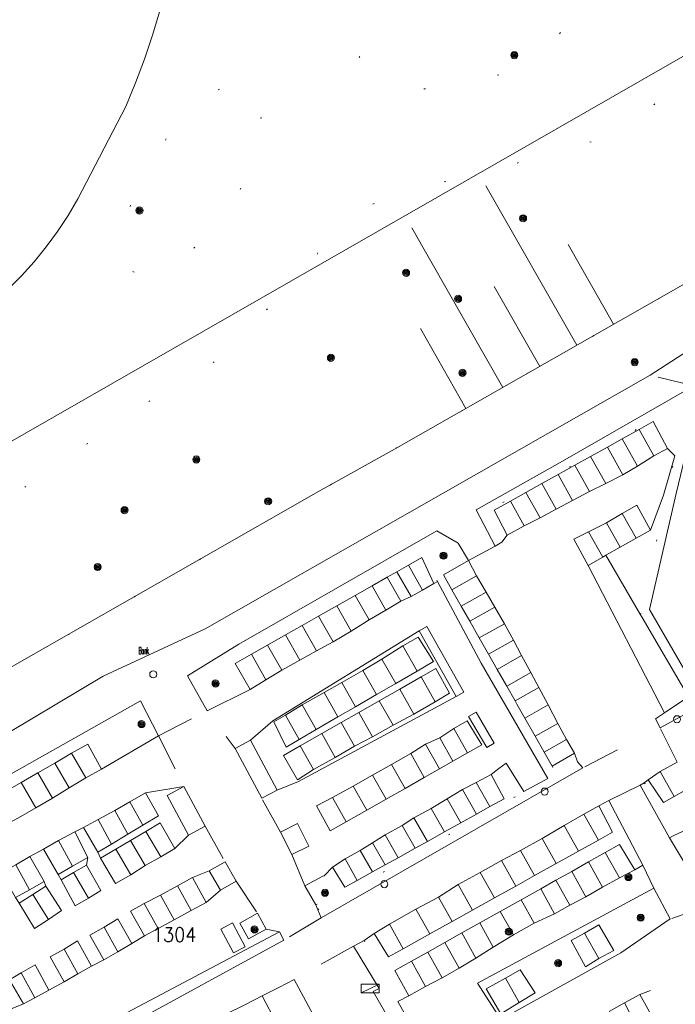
# Model space of a CAD drawing. Header units: metres. Extents: x 3 to 114181, y 112716 to 476231.
# Tile 79 of 90: x 112924 to 112970, y 475644 to 475713. Entities that reach past the tile are written whole.
import ezdxf
from ezdxf.enums import TextEntityAlignment as Align

# ---------------------------------------------------------------- set-up
doc = ezdxf.new("R2010")
doc.units = ezdxf.units.M
doc.header["$MEASUREMENT"] = 0
doc.linetypes.add('DGN Style 1', pattern=[5.201608, 0.008655, -5.192953])
doc.linetypes.add('DGN Style 5', pattern=[6.058445, 2.596476, -3.461969])
for name, color, linetype, lineweight in [('Cultuurscheiding BGT', 3, 'DGN Style 1', 0), ('Functie scheiding WGD BGT', 7, 'DGN Style 5', 0), ('Hek BGT', 7, 'Continuous', 13), ('Kadasterperceelnummers', 14, 'Continuous', 0), ('Kadasterpercelen', 14, 'Continuous', 13), ('Kant algemeen verharding BGT', 7, 'Continuous', 0), ('Kant water BGT', 4, 'Continuous', 0), ('Kruinlijn BGT', 3, 'Continuous', 0), ('Kruinlijn symbool BGT', 3, 'Continuous', 0), ('Onbegroeid terreindeel BGT', 7, 'Continuous', 0), ('Symbool Bank BGT', 2, 'Continuous', 0), ('Symbool Boom BGT', 3, 'Continuous', 0), ('Symbool Kast BGT', 7, 'Continuous', 0), ('Symbool Waterleidingput BGT', 5, 'Continuous', 0), ('Walbescherming BGT', 5, 'Continuous', 13)]:
    doc.layers.add(name, color=color, linetype=linetype, lineweight=lineweight)
doc.styles.add('Style-STANDARD', font='STANDARD.shx')

# ---------------------------------------------------------------- blocks, each defined once
blk = doc.blocks.new('CELS04_54')
at = {"layer": 'Kruinlijn symbool BGT'}
for p, q in [((0.9794, 0.9067), (0, 0.9067)), ((1.9589, 0.4534), (0, 0.4534)), ((0.9794, 0), (0, 0)), ((1.9589, -0.4534), (0, -0.4534)), ((0.9794, -0.9067), (0, -0.9067))]:
    blk.add_line(p, q, dxfattribs=at)
blk = doc.blocks.new('CELS04_55')
at = {"layer": 'Kruinlijn symbool BGT'}
for p, q in [((0.6454, 0.5967), (0, 0.5967)), ((1.2908, 0.2984), (0, 0.2984)), ((0.6454, 0), (0, 0)), ((1.2908, -0.2984), (0, -0.2984)), ((0.6454, -0.5967), (0, -0.5967))]:
    blk.add_line(p, q, dxfattribs=at)
blk = doc.blocks.new('CELQ70')
at = {"layer": 'Symbool Kast BGT'}
for p, q in [((-0.0625, 0.031), (0.0625, 0.031)), ((-0.0625, -0.031), (-0.0625, 0.031)), ((-0.0625, -0.031), (0.0625, 0.031)), ((0.0625, -0.031), (0.0625, 0.031)), ((-0.0625, -0.031), (0.0625, -0.031))]:
    blk.add_line(p, q, dxfattribs=at)
blk = doc.blocks.new('CELQ24_2')
at = {"layer": 'Symbool Waterleidingput BGT'}
blk.add_circle((0, 0), 0.025, dxfattribs=at)
blk = doc.blocks.new('BGT_BK')
at = {"layer": 'Symbool Bank BGT', "style": 'Style-STANDARD', "width": 0.399371}
blk.add_text('Bank', height=0.05, dxfattribs=at).set_placement((0.011, 0), align=Align.MIDDLE_CENTER)
blk = doc.blocks.new('CELA07')
at = {"layer": 'Symbool Boom BGT'}
for radius in [0.025, 0.018, 0.011, 0.00407]:
    blk.add_circle((0, 0), radius, dxfattribs=at)

msp = doc.modelspace()

# ---------------------------------------------------------------- linework, layer by layer
at = {"layer": 'Cultuurscheiding BGT', "flags": 128}
for points in [[(112993.386, 475722.375), (112992.285, 475722.473), (112990.232, 475723.219), (112981.807, 475731.756), (112979.701, 475733.603), (112975.897, 475734.195), (112974.396, 475734.091), (112973.8, 475732.489), (112973.605, 475730.087), (112972.913, 475726.332), (112972.918, 475723.831), (112973.227, 475720.079), (112973.485, 475716.677), (112973.743, 475713.175), (112973.449, 475710.372), (112966.01, 475704.802), (112962.022, 475703.661), (112956.918, 475702.202), (112952.892, 475701.267), (112949.832, 475700.4), (112947.621, 475699.005), (112945.974, 475697.3), (112943.199, 475694.127), (112938.67, 475689.309), (112933.265, 475686.014), (112925.93, 475680.953), (112919.186, 475676.184), (112915.489, 475673.674), (112913.739, 475672.97), (112912.189, 475672.716), (112909.989, 475671.961), (112908.19, 475671.056), (112906.793, 475669.202), (112904.747, 475666.595), (112903.2, 475664.891), (112901.452, 475663.636), (112899.653, 475662.631), (112896.356, 475660.022), (112890.864, 475654.856), (112882.667, 475650.635), (112868.772, 475644.349), (112859.326, 475639.325), (112847.984, 475632.345), (112841.739, 475628.028), (112837.055, 475625.969), (112832.871, 475625.12), (112829.753, 475625.803), (112823.668, 475622.783), (112820.503, 475621.448), (112819.471, 475621.105), (112817.529, 475620.6), (112812.428, 475619.199)], [(112965.17, 475717.764), (112962.588, 475722.906), (112961.557, 475723.265), (112960.503, 475723.55), (112959.432, 475723.76), (112958.349, 475723.894), (112957.259, 475723.951), (112956.167, 475723.931), (112955.08, 475723.834), (112954.002, 475723.66), (112952.939, 475723.41), (112951.897, 475723.086), (112951.179, 475722.708), (112950.497, 475722.268), (112949.859, 475721.767), (112949.267, 475721.212), (112948.729, 475720.605), (112948.247, 475719.952), (112947.825, 475719.259), (112947.468, 475718.53), (112947.178, 475717.772), (112946.957, 475716.992), (112946.807, 475716.194), (112946.73, 475715.386), (112946.726, 475714.575), (112946.766, 475713.858), (112946.883, 475713.149), (112947.075, 475712.457), (112947.341, 475711.79), (112947.676, 475711.155), (112948.079, 475710.559), (112948.542, 475710.011), (112949.063, 475709.516), (112949.633, 475709.079), (112950.247, 475708.706), (112950.897, 475708.402), (112951.577, 475708.169), (112952.601, 475708.1), (112953.627, 475708.109), (112954.649, 475708.197), (112955.661, 475708.364), (112956.658, 475708.607), (112957.633, 475708.927), (112958.58, 475709.32), (112959.495, 475709.785), (112960.371, 475710.319), (112961.204, 475710.918), (112961.988, 475711.58), (112963.805, 475713.854), (112965.17, 475717.764)], [(112842.977, 475608.245), (112842.249, 475620.716), (112842.989, 475621.398), (112843.02, 475621.427), (112864.017, 475633.318), (112945.552, 475679.901), (112950.545, 475682.7), (112971.292, 475694.514), (112997.376, 475709.509)], [(112932.426, 475695.22), (112932.078, 475695.407), (112931.774, 475695.658), (112931.526, 475695.965), (112931.343, 475696.315), (112931.232, 475696.694), (112931.199, 475697.087), (112931.244, 475697.479), (112932.202, 475700.012), (112933.787, 475703.248), (112936.258, 475706.959), (112938.895, 475708.331), (112941.662, 475707.973), (112940.713, 475702.308), (112937.901, 475698.033), (112937.187, 475697.376), (112936.433, 475696.765), (112935.643, 475696.202), (112934.82, 475695.688), (112933.966, 475695.227), (112933.589, 475695.109), (112933.197, 475695.068), (112932.804, 475695.106), (112932.426, 475695.22)], [(112968.004, 475671.15), (112970.437, 475682.386), (112968.94, 475684.91), (112965.93, 475683.088), (112957.074, 475678.374), (112958.251, 475676.256)], [(112953.725, 475673.485), (112953.487, 475673.927), (112953.882, 475674.153), (112954.153, 475673.951)], [(112972.178, 475665.381), (112972.383, 475665.027), (112969.91, 475663.747), (112969.677, 475664.253)], [(112961.796, 475660.502), (112962.078, 475659.87), (112963.574, 475660.824)], [(112945.324, 475650.423), (112959.233, 475658.385), (112958.044, 475660.336)], [(112968.263, 475659.346), (112970.328, 475655.643)], [(112945.193, 475650.766), (112945.812, 475651.156), (112945.336, 475651.788), (112946.096, 475652.231), (112945.778, 475652.801)], [(112948.583, 475648.252), (112950.954, 475643.971)], [(112947.804, 475637.811), (112946.727, 475637.234), (112942.594, 475644.945)]]:
    msp.add_lwpolyline(points, dxfattribs=at)
at = {"layer": 'Functie scheiding WGD BGT', "flags": 128}
for points in [[(112971.75, 475687.226), (112968.68, 475687.986)], [(112955.924, 475674.97), (112957.777, 475675.964)], [(112934.149, 475662.64), (112937.548, 475664.389), (112939.523, 475661.761)], [(112970.565, 475660.801), (112969.365, 475663.211), (112963.942, 475660.384)], [(112934.149, 475662.64), (112935.911, 475659.074)], [(112965.762, 475658.103), (112967.961, 475659.178)], [(112942.714, 475655.87), (112941.385, 475658.253)], [(112937.417, 475656.297), (112938.816, 475653.794)], [(112928.863, 475656.203), (112928.257, 475655.891)], [(112971.23, 475653.476), (112970.026, 475655.475)], [(112926.053, 475654.687), (112925.107, 475654.172)], [(112944.408, 475652.097), (112943.507, 475654.292)], [(112968.942, 475651.935), (112968.159, 475653.543)], [(112939.604, 475652.435), (112941.092, 475650.172)], [(112972.642, 475650.684), (112970.084, 475649.773)], [(112945.568, 475649.858), (112942.937, 475648.285)], [(112941.703, 475649.061), (112942.636, 475648.859)], [(112932.271, 475648.044), (112933.151, 475648.579)], [(112947.84, 475647.858), (112943.671, 475645.522)], [(112929.443, 475646.461), (112930.298, 475646.898)], [(112974.396, 475646.763), (112967.947, 475644.471)], [(112926.445, 475644.776), (112927.515, 475645.363)], [(112923.625, 475643.396), (112924.656, 475643.809)]]:
    msp.add_lwpolyline(points, dxfattribs=at)
at = {"layer": 'Hek BGT', "flags": 128}
msp.add_lwpolyline([(112843.02, 475621.427), (112864.017, 475633.318), (112945.552, 475679.901), (112950.545, 475682.7), (112971.292, 475694.514), (112997.376, 475709.509), (113000, 475711.203)], dxfattribs=at)
at = {"layer": 'Kadasterpercelen', "linetype": 'Continuous', "flags": 128}
msp.add_lwpolyline([(112816.862, 475623.858), (112850.339, 475641.506), (112873.044, 475654.252), (112978.531, 475714.742), (112841.472, 475834.292), (112841.777, 475832.966), (112842.423, 475827.799), (112842.557, 475823.035), (112842.324, 475819.441), (112841.76, 475815.722), (112840.721, 475811.052), (112795.803, 475633.228), (112794.697, 475629.32)], close=True, dxfattribs=at)
msp.add_lwpolyline([(112792.093, 475620.949), (112793.755, 475625.994), (112794.697, 475629.32), (112816.862, 475623.858), (112850.339, 475641.506), (112873.044, 475654.252), (112978.531, 475714.742), (113016.111, 475735.786), (113024.624, 475728.395), (113015.725, 475682.499), (112998.731, 475609.983), (113023.089, 475586.382), (113012.619, 475580.402), (113010.76, 475579.306), (112979.58, 475561.561), (112967.286, 475564.571), (112966.511, 475565.063), (112965.422, 475565.92), (112964.001, 475566.983), (112962.825, 475571.024), (112962.515, 475570.847), (112955.583, 475578.282), (112806.971, 475593.837), (112776.87, 475596.988)], dxfattribs=at)
at = {"layer": 'Kant algemeen verharding BGT', "flags": 128}
for points in [[(112865.32, 475623.007), (112865.683, 475623.971), (112866.12, 475627.169), (112866.409, 475629.285), (112866.534, 475629.707), (112866.718, 475630.107), (112866.957, 475630.477), (112867.247, 475630.808), (112867.581, 475631.095), (112873.42, 475634.646), (112877.059, 475636.654), (112886.479, 475641.853), (112905.179, 475652.096), (112908.896, 475654.084), (112930.244, 475666.828), (112937.41, 475670.17), (112968.68, 475687.986), (112978.126, 475694.111), (112984.604, 475698.057)], [(112972.178, 475665.381), (112970.52, 475668.242), (112968.62, 475671.52), (112970.501, 475679.662), (112972.2, 475686.766), (112971.75, 475687.226), (112962.344, 475681.849), (112956.459, 475678.528), (112957.777, 475675.964), (112958.251, 475676.256)], [(112969.896, 475682.843), (112968.929, 475682.314), (112967.774, 475681.603), (112966.762, 475680.975), (112965.553, 475680.374), (112964.413, 475679.822), (112963.221, 475679.19), (112962.072, 475678.58), (112960.944, 475677.951), (112959.831, 475677.389), (112958.637, 475676.736)], [(112969.896, 475682.843), (112970.413, 475682.323), (112969.619, 475679.558), (112968.696, 475677.095)], [(112969.677, 475664.253), (112964.316, 475674.619), (112963.315, 475676.451), (112964.35, 475676.975), (112965.597, 475677.613), (112966.716, 475678.272), (112967.726, 475678.847), (112968.696, 475677.095)], [(112955.924, 475674.97), (112955.176, 475676.187), (112953.693, 475677.043), (112939.776, 475669.079), (112936.169, 475666.849), (112937.548, 475664.389), (112940.574, 475665.907)], [(112958.251, 475676.256), (112958.637, 475676.736)], [(112955.924, 475674.97), (112956.483, 475673.878), (112957.145, 475672.745), (112957.76, 475671.69), (112958.433, 475670.522), (112959.076, 475669.369), (112959.646, 475668.276), (112960.281, 475667.089), (112960.845, 475666.031), (112961.517, 475664.821), (112962.177, 475663.507), (112962.8, 475662.373), (112963.364, 475661.412)], [(112953.479, 475673.343), (112952.689, 475672.881), (112951.877, 475672.427), (112951.159, 475672.107), (112950.104, 475671.484), (112948.933, 475670.784), (112947.67, 475669.996), (112946.396, 475669.251), (112945.227, 475668.625), (112944.068, 475667.951), (112942.802, 475667.247), (112941.689, 475666.575), (112940.574, 475665.907)], [(112953.479, 475673.343), (112953.725, 475673.485)], [(112953.725, 475673.485), (112956.812, 475667.751), (112961.495, 475659.653), (112959.798, 475658.72), (112958.555, 475660.728), (112958.044, 475660.336)], [(112955.038, 475665.412), (112955.583, 475665.718), (112952.994, 475670.333), (112952.449, 475670.027)], [(112940.601, 475662.333), (112942.166, 475663.684), (112952.449, 475670.027)], [(112955.038, 475665.412), (112943.972, 475659.43), (112942.463, 475658.825)], [(112969.677, 475664.253), (112969.044, 475663.831), (112969.365, 475663.211), (112972.584, 475664.969), (112972.391, 475665.203), (112972.178, 475665.381)], [(112916.006, 475652.012), (112914.912, 475653.854), (112914.363, 475654.661), (112932.874, 475665.092), (112934.149, 475662.64)], [(112955.919, 475663.999), (112957.197, 475661.821), (112957.723, 475662.129), (112956.445, 475664.307), (112955.919, 475663.999)], [(112952.895, 475662.046), (112953.896, 475662.501), (112954.875, 475663.166), (112955.816, 475663.697), (112956.848, 475662.015), (112955.849, 475661.447), (112954.823, 475660.864), (112953.871, 475660.323), (112952.808, 475659.719), (112951.453, 475658.949), (112950.135, 475658.2), (112948.768, 475657.423), (112947.321, 475656.601), (112946.197, 475655.962), (112945.236, 475657.712), (112946.352, 475658.311), (112947.817, 475659.102), (112949.179, 475659.887), (112950.505, 475660.622), (112951.861, 475661.39), (112952.895, 475662.046)], [(112934.149, 475662.64), (112930.13, 475660.293), (112929.023, 475659.694), (112927.853, 475658.99), (112926.692, 475658.27), (112925.517, 475657.574), (112924.306, 475656.877), (112923.047, 475656.191), (112921.873, 475655.475), (112920.674, 475654.734), (112919.437, 475654.015), (112918.256, 475653.315), (112917.029, 475652.599), (112916.006, 475652.012)], [(112940.601, 475662.333), (112939.523, 475661.761), (112941.385, 475658.253), (112942.463, 475658.825)], [(112963.574, 475660.824), (112963.364, 475661.412)], [(112945.324, 475650.423), (112945.568, 475649.858), (112963.942, 475660.384), (112963.574, 475660.824)], [(112968.542, 475659.545), (112969.372, 475660.135), (112970.565, 475660.801)], [(112946.351, 475653.422), (112947.239, 475653.997), (112948.303, 475654.592), (112949.177, 475655.124), (112950.049, 475655.685), (112951.256, 475656.339), (112952.078, 475656.885), (112953.289, 475657.538), (112954.405, 475658.225), (112955.495, 475658.861), (112956.457, 475659.358), (112957.496, 475659.917)], [(112958.044, 475660.336), (112957.496, 475659.917)], [(112928.863, 475656.203), (112929.898, 475656.757), (112931.064, 475657.389), (112932.118, 475658.004), (112933.217, 475658.638), (112935.911, 475659.074)], [(112936.256, 475655.667), (112937.417, 475656.297), (112935.911, 475659.074)], [(112968.263, 475659.346), (112967.961, 475659.178), (112970.026, 475655.475), (112970.328, 475655.643)], [(112968.542, 475659.545), (112968.263, 475659.346)], [(112949.289, 475648.742), (112950.364, 475649.416), (112952.221, 475650.462), (112953.812, 475651.297), (112955.196, 475652.185), (112956.732, 475653.045), (112958.239, 475653.877), (112959.577, 475654.577), (112961.086, 475655.431), (112962.629, 475656.352), (112964.012, 475657.145), (112965.078, 475657.714)], [(112967.587, 475653.232), (112968.159, 475653.543), (112965.762, 475658.103), (112965.078, 475657.714)], [(112970.328, 475655.643), (112975.161, 475657.868)], [(112943.907, 475656.47), (112942.714, 475655.87), (112943.507, 475654.292), (112944.7, 475654.892), (112943.907, 475656.47)], [(112928.257, 475655.891), (112929.184, 475654.091), (112929.071, 475653.563), (112930.088, 475651.767), (112929.213, 475651.232), (112928.285, 475650.705), (112927.301, 475652.525), (112927.081, 475652.894), (112926.053, 475654.687)], [(112926.053, 475654.687), (112927.104, 475655.291), (112928.257, 475655.891)], [(112936.256, 475655.667), (112935.291, 475654.716), (112934.309, 475654.127), (112933.205, 475653.524), (112932.193, 475652.879), (112931.118, 475652.263), (112930.053, 475654.035), (112929.881, 475654.457), (112928.863, 475656.203)], [(112925.107, 475654.172), (112926.111, 475652.397), (112926.232, 475652.069), (112927.327, 475650.364), (112926.421, 475649.745), (112925.436, 475649.113), (112924.346, 475650.882), (112924.084, 475651.283), (112923.114, 475653.042)], [(112923.114, 475653.042), (112924.112, 475653.584), (112925.107, 475654.172)], [(112938.495, 475651.792), (112939.604, 475652.435), (112938.816, 475653.794), (112937.707, 475653.151)], [(112933.151, 475648.579), (112932.181, 475650.312), (112933.136, 475650.858), (112934.272, 475651.456), (112935.477, 475652.11), (112936.537, 475652.676), (112937.707, 475653.151)], [(112945.778, 475652.801), (112945.67, 475652.776), (112944.408, 475652.097), (112945.193, 475650.766)], [(112946.351, 475653.422), (112945.778, 475652.801)], [(112967.587, 475653.232), (112966.509, 475652.654), (112965.322, 475652.008), (112964.158, 475651.334), (112963.028, 475650.739), (112961.965, 475650.144), (112960.529, 475649.488), (112959.063, 475648.656), (112957.654, 475647.781), (112956.437, 475647.023), (112955.257, 475646.307), (112954.069, 475645.625), (112952.899, 475645.031), (112951.714, 475644.382)], [(112938.495, 475651.792), (112937.477, 475650.919), (112936.443, 475650.36), (112935.237, 475649.707), (112934.108, 475649.097), (112933.151, 475648.579)], [(112958.188, 475642.704), (112966.623, 475647.398), (112970.084, 475649.773), (112968.942, 475651.935), (112956.535, 475645.253), (112958.188, 475642.704)], [(112945.193, 475650.766), (112945.324, 475650.423)], [(112939.848, 475649.488), (112940.459, 475648.377), (112941.703, 475649.061), (112941.092, 475650.172), (112939.848, 475649.488)], [(112930.298, 475646.898), (112929.312, 475648.632), (112930.32, 475649.206), (112931.282, 475649.792), (112932.271, 475648.044)], [(112940.229, 475647.819), (112939.406, 475647.385), (112938.521, 475649.062), (112939.344, 475649.496), (112940.229, 475647.819)], [(112913.862, 475647.269), (112913.364, 475646.948), (112916.614, 475640.774), (112919.768, 475635.372), (112931.63, 475642.11), (112942.937, 475648.285), (112942.636, 475648.859), (112930.74, 475642.564), (112921.936, 475637.462)], [(112949.289, 475648.742), (112948.583, 475648.252)], [(112927.515, 475645.363), (112926.533, 475647.102), (112927.514, 475647.66), (112928.456, 475648.229), (112929.443, 475646.461)], [(112932.271, 475648.044), (112931.279, 475647.468), (112930.298, 475646.898)], [(112948.583, 475648.252), (112947.84, 475647.858), (112949.629, 475644.882), (112949.227, 475644.667), (112951.878, 475640.029), (112952.808, 475640.623)], [(112924.656, 475643.809), (112923.676, 475645.501), (112924.482, 475645.98), (112925.482, 475646.541), (112926.445, 475644.776)], [(112929.443, 475646.461), (112928.479, 475645.912), (112927.515, 475645.363)], [(112947.804, 475637.811), (112943.671, 475645.522), (112942.594, 475644.945)], [(112926.445, 475644.776), (112925.445, 475644.235), (112924.656, 475643.809)], [(112942.594, 475644.945), (112941.426, 475644.372)], [(112965.802, 475643.26), (112966.863, 475643.874), (112967.947, 475644.471)], [(112967.947, 475644.471), (112968.945, 475642.668), (112967.794, 475642.073), (112966.825, 475641.572)], [(112923.294, 475634.145), (112924.416, 475634.794), (112925.987, 475635.623), (112927.554, 475636.509), (112929.202, 475637.558), (112930.775, 475638.473), (112932.339, 475639.311), (112933.633, 475640.022), (112934.988, 475640.815), (112936.523, 475641.704), (112937.537, 475642.243), (112938.826, 475643.065), (112940.209, 475643.741), (112941.426, 475644.372)], [(112950.954, 475643.971), (112951.714, 475644.382)], [(112951.69, 475642.642), (112950.954, 475643.971)]]:
    msp.add_lwpolyline(points, dxfattribs=at)
at = {"layer": 'Kant water BGT', "flags": 128}
msp.add_lwpolyline([(112934.236, 475713.597), (112933.719, 475711.889), (112933.148, 475710.198), (112932.524, 475708.526), (112931.847, 475706.874), (112928.463, 475700.368), (112927.785, 475699.208), (112927.048, 475698.085), (112926.254, 475697), (112925.406, 475695.958), (112924.506, 475694.96), (112923.556, 475694.01), (112922.62, 475693.199), (112921.643, 475692.438), (112920.626, 475691.73), (112919.574, 475691.077), (112918.489, 475690.48), (112917.373, 475689.942), (112916.231, 475689.463), (112913.124, 475688.455), (112910.064, 475687.129), (112909.736, 475686.902), (112909.198, 475686.354), (112909.133, 475686.275)], dxfattribs=at)
at = {"layer": 'Kruinlijn BGT', "flags": 128}
msp.add_lwpolyline([(112842.249, 475620.716), (112842.988, 475621.398), (112842.989, 475621.398), (112843.02, 475621.427), (112864.017, 475633.318), (112945.552, 475679.901), (112950.545, 475682.7), (112971.292, 475694.514), (112997.376, 475709.509)], dxfattribs=at)
at = {"layer": 'Onbegroeid terreindeel BGT', "flags": 128}
for points in [[(112967.89, 475684.177), (112968.889, 475684.734), (112969.896, 475682.843)], [(112966.707, 475683.517), (112967.89, 475684.177)], [(112968.929, 475682.314), (112967.89, 475684.177)], [(112965.668, 475682.938), (112966.707, 475683.517)], [(112967.774, 475681.603), (112966.707, 475683.517)], [(112964.49, 475682.281), (112965.668, 475682.938)], [(112966.762, 475680.975), (112965.668, 475682.938)], [(112963.385, 475681.666), (112964.49, 475682.281)], [(112965.553, 475680.374), (112964.49, 475682.281)], [(112962.207, 475681.009), (112963.385, 475681.666)], [(112964.413, 475679.822), (112963.385, 475681.666)], [(112961.071, 475680.376), (112962.207, 475681.009)], [(112963.221, 475679.19), (112962.207, 475681.009)], [(112959.943, 475679.747), (112961.071, 475680.376)], [(112962.072, 475678.58), (112961.071, 475680.376)], [(112958.637, 475676.736), (112957.71, 475678.502), (112958.855, 475679.14)], [(112958.855, 475679.14), (112959.943, 475679.747)], [(112959.831, 475677.389), (112958.855, 475679.14)], [(112960.944, 475677.951), (112959.943, 475679.747)], [(112967.7, 475676.532), (112966.716, 475678.272)], [(112966.569, 475675.893), (112965.597, 475677.613)], [(112968.696, 475677.095), (112967.7, 475676.532)], [(112965.351, 475675.204), (112964.35, 475676.975)], [(112967.7, 475676.532), (112966.569, 475675.893)], [(112966.569, 475675.893), (112965.566, 475675.326)], [(112951.7, 475674.627), (112952.646, 475675.163), (112953.479, 475673.343)], [(112954.153, 475673.951), (112955.924, 475674.97)], [(112964.316, 475674.619), (112965.351, 475675.204)], [(112965.351, 475675.204), (112965.566, 475675.326)], [(112965.566, 475675.326), (112968.004, 475671.15)], [(112950.89, 475674.168), (112951.7, 475674.627)], [(112952.689, 475672.881), (112951.7, 475674.627)], [(112949.144, 475673.179), (112950.21, 475673.783)], [(112950.21, 475673.783), (112950.89, 475674.168)], [(112951.159, 475672.107), (112950.21, 475673.783)], [(112951.877, 475672.427), (112950.89, 475674.168)], [(112954.753, 475672.895), (112954.153, 475673.951)], [(112954.753, 475672.895), (112956.483, 475673.878)], [(112947.957, 475672.507), (112949.144, 475673.179)], [(112950.104, 475671.484), (112949.144, 475673.179)], [(112955.401, 475671.754), (112954.753, 475672.895)], [(112946.663, 475671.773), (112947.957, 475672.507)], [(112948.933, 475670.784), (112947.957, 475672.507)], [(112955.401, 475671.754), (112957.145, 475672.745)], [(112945.379, 475671.046), (112946.663, 475671.773)], [(112947.67, 475669.996), (112946.663, 475671.773)], [(112956.005, 475670.693), (112955.401, 475671.754)], [(112956.005, 475670.693), (112957.76, 475671.69)], [(112944.226, 475670.392), (112945.379, 475671.046)], [(112946.396, 475669.251), (112945.379, 475671.046)], [(112968.004, 475671.15), (112968.116, 475670.958), (112971.371, 475665.382), (112969.983, 475664.457), (112969.677, 475664.253)], [(112943.059, 475669.732), (112944.226, 475670.392)], [(112945.227, 475668.625), (112944.226, 475670.392)], [(112956.671, 475669.521), (112956.005, 475670.693)], [(112956.671, 475669.521), (112958.433, 475670.522)], [(112941.799, 475669.018), (112943.059, 475669.732)], [(112944.068, 475667.951), (112943.059, 475669.732)], [(112951.295, 475668.966), (112952.384, 475669.569), (112953.445, 475667.86), (112952.299, 475667.194)], [(112952.449, 475670.027), (112955.038, 475665.412)], [(112957.323, 475668.373), (112956.671, 475669.521)], [(112940.668, 475668.377), (112941.799, 475669.018)], [(112942.802, 475667.247), (112941.799, 475669.018)], [(112949.831, 475668.032), (112951.295, 475668.966)], [(112952.299, 475667.194), (112951.295, 475668.966)], [(112957.323, 475668.373), (112959.076, 475669.369)], [(112940.574, 475665.907), (112939.521, 475667.727), (112940.668, 475668.377)], [(112941.689, 475666.575), (112940.668, 475668.377)], [(112948.494, 475667.239), (112949.831, 475668.032)], [(112950.799, 475666.323), (112949.831, 475668.032)], [(112957.932, 475667.302), (112957.323, 475668.373)], [(112957.932, 475667.302), (112959.646, 475668.276)], [(112953.576, 475665.032), (112954.582, 475665.648), (112953.625, 475667.375), (112952.585, 475666.781)], [(112958.597, 475666.132), (112957.932, 475667.302)], [(112947.014, 475666.396), (112948.494, 475667.239)], [(112949.455, 475665.543), (112948.494, 475667.239)], [(112952.299, 475667.194), (112950.799, 475666.323)], [(112951.083, 475665.924), (112952.585, 475666.781)], [(112952.585, 475666.781), (112953.576, 475665.032)], [(112958.597, 475666.132), (112960.281, 475667.089)], [(112945.772, 475665.68), (112947.014, 475666.396)], [(112947.982, 475664.687), (112947.014, 475666.396)], [(112950.799, 475666.323), (112949.455, 475665.543)], [(112949.646, 475665.104), (112951.083, 475665.924)], [(112952.081, 475664.162), (112951.083, 475665.924)], [(112959.189, 475665.09), (112958.597, 475666.132)], [(112959.189, 475665.09), (112960.845, 475666.031)], [(112944.234, 475664.82), (112945.772, 475665.68)], [(112946.742, 475663.967), (112945.772, 475665.68)], [(112949.455, 475665.543), (112947.982, 475664.687)], [(112943.055, 475664.091), (112944.234, 475664.82)], [(112945.219, 475663.082), (112944.234, 475664.82)], [(112947.982, 475664.687), (112946.742, 475663.967)], [(112948.203, 475664.28), (112949.646, 475665.104)], [(112950.618, 475663.388), (112949.646, 475665.104)], [(112953.576, 475665.032), (112952.081, 475664.162)], [(112959.873, 475663.886), (112959.319, 475664.861), (112959.189, 475665.09)], [(112959.873, 475663.886), (112961.517, 475664.821)], [(112944.021, 475662.387), (112943.095, 475661.849), (112942.235, 475663.636), (112943.055, 475664.091)], [(112944.021, 475662.387), (112943.055, 475664.091)], [(112946.742, 475663.967), (112945.219, 475663.082)], [(112946.966, 475663.574), (112948.203, 475664.28)], [(112949.176, 475662.563), (112948.203, 475664.28)], [(112952.081, 475664.162), (112950.618, 475663.388)], [(112960.598, 475662.61), (112959.873, 475663.886)], [(112945.603, 475662.796), (112946.966, 475663.574)], [(112947.902, 475661.923), (112946.966, 475663.574)], [(112950.618, 475663.388), (112949.176, 475662.563)], [(112955.849, 475661.447), (112954.875, 475663.166)], [(112960.598, 475662.61), (112962.177, 475663.507)], [(112945.219, 475663.082), (112944.021, 475662.387)], [(112944.092, 475661.934), (112945.603, 475662.796)], [(112946.548, 475661.128), (112945.603, 475662.796)], [(112949.176, 475662.563), (112947.902, 475661.923)], [(112954.823, 475660.864), (112953.896, 475662.501)], [(112961.237, 475661.485), (112960.598, 475662.61)], [(112928.034, 475661.412), (112929.17, 475662.066), (112930.13, 475660.293)], [(112942.463, 475658.825), (112940.601, 475662.333)], [(112945.037, 475660.266), (112943.911, 475659.539), (112942.91, 475661.259), (112944.092, 475661.934)], [(112945.037, 475660.266), (112944.092, 475661.934)], [(112947.902, 475661.923), (112946.548, 475661.128)], [(112952.895, 475662.046), (112953.871, 475660.323)], [(112961.237, 475661.485), (112962.8, 475662.373)], [(112926.851, 475660.73), (112928.034, 475661.412)], [(112929.023, 475659.694), (112928.034, 475661.412)], [(112946.548, 475661.128), (112945.037, 475660.266)], [(112952.808, 475659.719), (112951.861, 475661.39)], [(112961.796, 475660.502), (112961.237, 475661.485)], [(112963.364, 475661.412), (112961.796, 475660.502)], [(112925.668, 475660.049), (112926.851, 475660.73)], [(112927.853, 475658.99), (112926.851, 475660.73)], [(112951.453, 475658.949), (112950.505, 475660.622)], [(112924.484, 475659.367), (112925.668, 475660.049)], [(112926.692, 475658.27), (112925.668, 475660.049)], [(112950.135, 475658.2), (112949.179, 475659.887)], [(112957.496, 475659.917), (112958.407, 475658.216), (112957.416, 475657.665)], [(112970.368, 475658.386), (112969.372, 475660.135)], [(112923.273, 475658.67), (112924.484, 475659.367)], [(112925.517, 475657.574), (112924.484, 475659.367)], [(112935.911, 475659.074), (112934.75, 475658.444), (112936.256, 475655.667)], [(112948.768, 475657.423), (112947.817, 475659.102)], [(112957.416, 475657.665), (112956.457, 475659.358)], [(112970.368, 475658.386), (112969.616, 475657.958), (112968.542, 475659.545)], [(112971.555, 475659.062), (112970.368, 475658.386)], [(112933.029, 475656.353), (112934.14, 475657.023), (112933.217, 475658.638)], [(112946.352, 475658.311), (112947.321, 475656.601)], [(112956.471, 475657.139), (112955.495, 475658.861)], [(112932.118, 475658.004), (112933.029, 475656.353)], [(112955.368, 475656.525), (112954.405, 475658.225)], [(112957.416, 475657.665), (112956.471, 475657.139)], [(112965.078, 475657.714), (112966.035, 475655.871), (112965.033, 475655.313)], [(112931.064, 475657.389), (112931.983, 475655.723)], [(112953.289, 475657.538), (112954.224, 475655.888)], [(112956.471, 475657.139), (112955.368, 475656.525)], [(112965.033, 475655.313), (112964.012, 475657.145)], [(112930.846, 475655.038), (112929.898, 475656.757)], [(112933.029, 475656.353), (112931.983, 475655.723)], [(112933.25, 475655.922), (112934.267, 475656.522), (112935.291, 475654.716)], [(112952.161, 475654.741), (112951.256, 475656.339)], [(112953.022, 475655.22), (112952.078, 475656.885)], [(112955.368, 475656.525), (112954.224, 475655.888)], [(112963.64, 475654.537), (112962.629, 475656.352)], [(112931.983, 475655.723), (112930.846, 475655.038)], [(112933.25, 475655.922), (112932.167, 475655.283)], [(112934.309, 475654.127), (112933.25, 475655.922)], [(112950.962, 475654.074), (112950.049, 475655.685)], [(112954.224, 475655.888), (112953.022, 475655.22)], [(112928.105, 475653.477), (112927.104, 475655.291)], [(112930.846, 475655.038), (112929.881, 475654.457)], [(112932.167, 475655.283), (112931.134, 475654.673)], [(112933.205, 475653.524), (112932.167, 475655.283)], [(112950.057, 475653.57), (112949.177, 475655.124)], [(112953.022, 475655.22), (112952.161, 475654.741)], [(112962.071, 475653.663), (112961.086, 475655.431)], [(112965.033, 475655.313), (112963.64, 475654.537)], [(112965.515, 475654.439), (112966.527, 475655.007), (112967.587, 475653.232)], [(112930.053, 475654.035), (112931.134, 475654.673)], [(112931.134, 475654.673), (112932.193, 475652.879)], [(112949.164, 475653.073), (112948.303, 475654.592)], [(112952.161, 475654.741), (112950.962, 475654.074)], [(112960.556, 475652.819), (112959.577, 475654.577)], [(112963.64, 475654.537), (112962.071, 475653.663)], [(112964.336, 475653.778), (112965.515, 475654.439)], [(112966.509, 475652.654), (112965.515, 475654.439)], [(112925.08, 475651.83), (112924.112, 475653.584)], [(112927.081, 475652.894), (112928.105, 475653.477)], [(112929.184, 475654.091), (112928.105, 475653.477)], [(112928.159, 475653.028), (112929.071, 475653.563)], [(112948.098, 475652.48), (112947.239, 475653.997)], [(112950.057, 475653.57), (112949.164, 475653.073)], [(112950.962, 475654.074), (112950.057, 475653.57)], [(112959.238, 475652.084), (112958.239, 475653.877)], [(112962.071, 475653.663), (112960.556, 475652.819)], [(112963.163, 475653.119), (112964.336, 475653.778)], [(112965.322, 475652.008), (112964.336, 475653.778)], [(112927.301, 475652.525), (112928.159, 475653.028)], [(112929.213, 475651.232), (112928.159, 475653.028)], [(112937.707, 475653.151), (112938.495, 475651.792)], [(112948.098, 475652.48), (112947.235, 475652), (112946.351, 475653.422)], [(112949.164, 475653.073), (112948.098, 475652.48)], [(112957.734, 475651.247), (112956.732, 475653.045)], [(112960.556, 475652.819), (112959.238, 475652.084)], [(112962.05, 475652.495), (112963.163, 475653.119)], [(112964.158, 475651.334), (112963.163, 475653.119)], [(112926.111, 475652.397), (112925.08, 475651.83)], [(112936.443, 475650.36), (112935.477, 475652.11)], [(112937.477, 475650.919), (112936.537, 475652.676)], [(112955.196, 475652.185), (112956.196, 475650.39)], [(112959.238, 475652.084), (112957.734, 475651.247)], [(112960.988, 475651.899), (112962.05, 475652.495)], [(112963.028, 475650.739), (112962.05, 475652.495)], [(112924.084, 475651.283), (112925.08, 475651.83)], [(112924.346, 475650.882), (112925.32, 475651.495)], [(112925.32, 475651.495), (112926.232, 475652.069)], [(112926.421, 475649.745), (112925.32, 475651.495)], [(112935.237, 475649.707), (112934.272, 475651.456)], [(112959.615, 475651.128), (112960.988, 475651.899)], [(112960.988, 475651.899), (112961.965, 475650.144)], [(112934.108, 475649.097), (112933.136, 475650.858)], [(112954.762, 475649.591), (112953.812, 475651.297)], [(112957.734, 475651.247), (112956.196, 475650.39)], [(112958.145, 475650.303), (112959.615, 475651.128)], [(112960.529, 475649.488), (112959.615, 475651.128)], [(112953.193, 475648.717), (112952.221, 475650.462)], [(112956.196, 475650.39), (112954.762, 475649.591)], [(112956.7, 475649.493), (112958.145, 475650.303)], [(112959.063, 475648.656), (112958.145, 475650.303)], [(112951.331, 475647.68), (112950.364, 475649.416)], [(112954.762, 475649.591), (112953.193, 475648.717)], [(112955.452, 475648.792), (112956.7, 475649.493)], [(112957.654, 475647.781), (112956.7, 475649.493)], [(112964.062, 475648.784), (112965.068, 475649.351), (112966.117, 475647.554), (112965.065, 475646.983)], [(112931.279, 475647.468), (112930.32, 475649.206)], [(112951.331, 475647.68), (112950.292, 475647.101), (112949.289, 475648.742)], [(112953.193, 475648.717), (112951.331, 475647.68)], [(112954.249, 475648.117), (112955.452, 475648.792)], [(112956.437, 475647.023), (112955.452, 475648.792)], [(112965.065, 475646.983), (112964.13, 475646.42), (112963.131, 475648.26), (112964.062, 475648.784)], [(112965.065, 475646.983), (112964.062, 475648.784)], [(112953.054, 475647.447), (112954.249, 475648.117)], [(112955.257, 475646.307), (112954.249, 475648.117)], [(112928.479, 475645.912), (112927.514, 475647.66)], [(112951.911, 475646.805), (112953.054, 475647.447)], [(112953.054, 475647.447), (112954.069, 475645.625)], [(112951.714, 475644.382), (112950.74, 475646.148), (112951.911, 475646.805)], [(112952.899, 475645.031), (112951.911, 475646.805)], [(112925.445, 475644.235), (112924.482, 475645.98)], [(112958.503, 475645.618), (112959.532, 475646.198), (112960.588, 475644.57), (112959.465, 475643.891)], [(112959.465, 475643.891), (112958.183, 475643.112), (112957.146, 475644.852), (112958.503, 475645.618)], [(112959.465, 475643.891), (112958.503, 475645.618)], [(112941.426, 475644.372), (112942.435, 475642.441), (112941.278, 475641.803)], [(112967.794, 475642.073), (112966.863, 475643.874)]]:
    msp.add_lwpolyline(points, dxfattribs=at)
at = {"layer": 'Walbescherming BGT', "flags": 128}
msp.add_lwpolyline([(112934.236, 475713.597), (112933.719, 475711.889), (112933.148, 475710.198), (112932.524, 475708.526), (112931.847, 475706.874), (112928.463, 475700.368), (112927.785, 475699.208), (112927.048, 475698.085), (112926.254, 475697), (112925.406, 475695.958), (112924.506, 475694.96), (112923.556, 475694.01)], dxfattribs=at)

# ---------------------------------------------------------------- block references
at = {"layer": 'Kruinlijn symbool BGT', "xscale": 10, "yscale": 10, "zscale": 10}
for name, p, rotation in [('CELS04_54', (112984.334, 475702.012), 119.8934539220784), ('CELS04_55', (112960.918, 475688.607), 119.6585589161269)]:
    msp.add_blockref(name, p, dxfattribs=dict(at, rotation=rotation))
at = {"layer": 'Symbool Bank BGT', "xscale": 10, "yscale": 10, "zscale": 10}
msp.add_blockref('BGT_BK', (112933, 475668.62), dxfattribs=at)
at = {"layer": 'Symbool Boom BGT', "xscale": 10, "yscale": 10, "zscale": 10}
for p in [(112959.134, 475710.467), (112932.806, 475699.557), (112959.748, 475699.011), (112951.53, 475695.176), (112955.182, 475693.35), (112946.248, 475689.203), (112967.587, 475688.895), (112955.488, 475688.153), (112936.798, 475682.063), (112941.838, 475679.123), (112931.758, 475678.493), (112954.157, 475675.303), (112929.868, 475674.503), (112938.15, 475666.322), (112932.95, 475663.467), (112967.144, 475652.716), (112945.835, 475651.616), (112968.008, 475649.862), (112940.886, 475649.039), (112958.744, 475648.881), (112962.207, 475646.665)]:
    msp.add_blockref('CELA07', p, dxfattribs=at)
at = {"layer": 'Symbool Kast BGT', "xscale": 10, "yscale": 10, "zscale": 10}
msp.add_blockref('CELQ70', (112949.01, 475644.882), dxfattribs=at)
at = {"layer": 'Symbool Waterleidingput BGT', "xscale": 10, "yscale": 10, "zscale": 10}
for p in [(112933.768, 475666.96), (112970.556, 475663.805), (112961.26, 475658.723), (112949.999, 475652.221)]:
    msp.add_blockref('CELQ24_2', p, dxfattribs=at)

# ---------------------------------------------------------------- texts
at = {"layer": 'Kadasterperceelnummers', "linetype": 'Continuous', "lineweight": 0, "style": 'Style-STANDARD'}
msp.add_text('1304', height=1, dxfattribs=at).set_placement((112935.237, 475648.674), align=Align.MIDDLE_CENTER)

doc.saveas('drawing.dxf')
